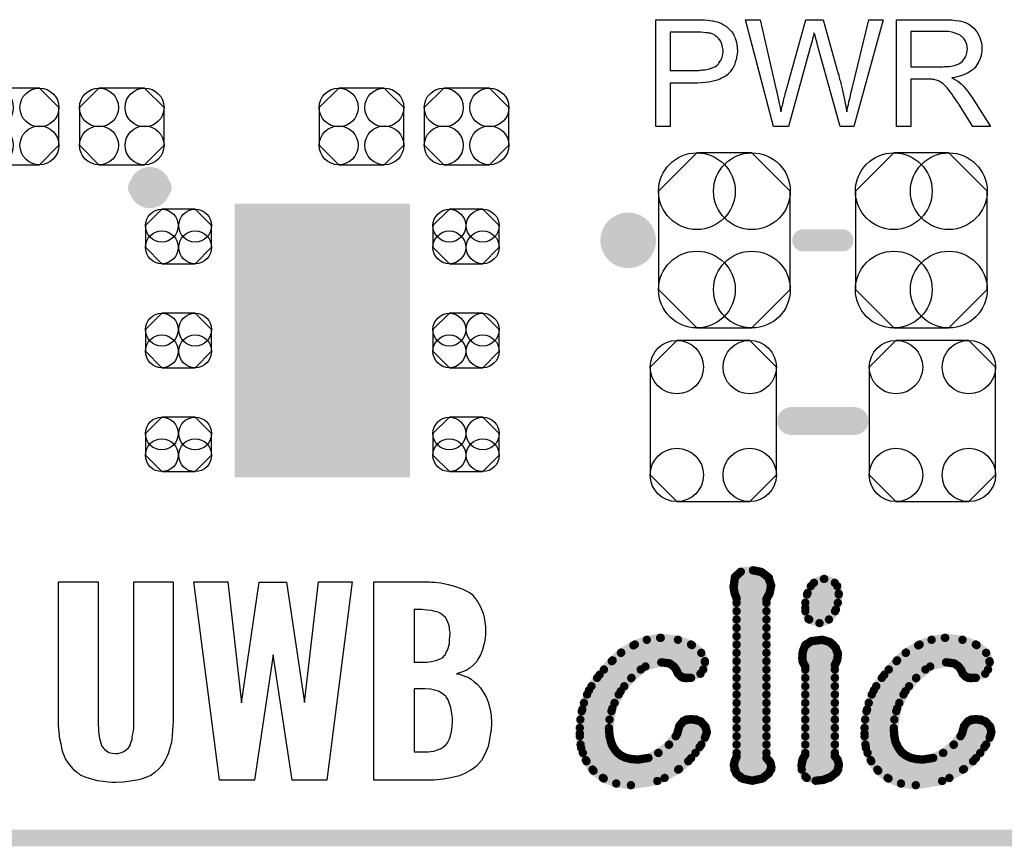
# Model space of a CAD drawing. Extents: x -0.07 to 0.95, y -0.15 to 2.1.
# Tile 3 of 14: x 0.34 to 0.7, y -0.15 to 0.14. Entities that reach past the tile are written whole.
import ezdxf

# ---------------------------------------------------------------- set-up
doc = ezdxf.new("R2010")
doc.units = 0
doc.layers.get('0').update_dxf_attribs({"linetype": 'CONTINUOUS'})
for name, color, linetype in [('gko', 6, 'CONTINUOUS'), ('gto', 2, 'CONTINUOUS'), ('gts', 1, 'CONTINUOUS')]:
    doc.layers.add(name, color=color, linetype=linetype)

# ---------------------------------------------------------------- blocks, each defined once
blk = doc.blocks.new('D128')
at = {"const_width": 0.00395}
blk.add_lwpolyline([(-0.001975, 0, 1), (0.001975, 0, 1)], format="xyb", close=True, dxfattribs=at)
blk = doc.blocks.new('D12')
at = {"const_width": 0.005}
blk.add_lwpolyline([(-0.0025, 0, 1), (0.0025, 0, 1)], format="xyb", close=True, dxfattribs=at)
blk = doc.blocks.new('D13')
at = {"const_width": 0.004}
blk.add_lwpolyline([(-0.002, 0, 1), (0.002, 0, 1)], format="xyb", close=True, dxfattribs=at)
blk = doc.blocks.new('D15')
at = {"const_width": 0.0015}
blk.add_lwpolyline([(-0.00075, 0, 1), (0.00075, 0, 1)], format="xyb", close=True, dxfattribs=at)
blk = doc.blocks.new('D174')
blk.add_lwpolyline([(0.0237, -0.0177), (0.0237, 0.0177), (0.0099, 0.0315), (-0.0099, 0.0315), (-0.0237, 0.0177), (-0.0237, -0.0177), (-0.0099, -0.0315), (0.0099, -0.0315)], close=True)
for centre in [(-0.0099, 0.0177), (0.0099, 0.0177), (-0.0099, -0.0177), (0.0099, -0.0177)]:
    blk.add_circle(centre, 0.0138)
blk = doc.blocks.new('D139')
blk.add_lwpolyline([(-0.0152, 0.0068), (-0.0152, -0.0068), (-0.0082, -0.0138), (0.0082, -0.0138), (0.0152, -0.0068), (0.0152, 0.0068), (0.0082, 0.0138), (-0.0082, 0.0138)], close=True)
for centre in [(-0.0082, 0.0068), (0.0082, 0.0068), (-0.0082, -0.0068), (0.0082, -0.0068)]:
    blk.add_circle(centre, 0.007)
blk = doc.blocks.new('D177')
blk.add_lwpolyline([(0.0227, -0.0194), (0.0227, 0.0194), (0.0131, 0.029), (-0.0131, 0.029), (-0.0227, 0.0194), (-0.0227, -0.0194), (-0.0131, -0.029), (0.0131, -0.029)], close=True)
for centre in [(-0.0131, 0.0194), (0.0131, 0.0194), (-0.0131, -0.0194), (0.0131, -0.0194)]:
    blk.add_circle(centre, 0.0096)
blk = doc.blocks.new('D179')
blk.add_lwpolyline([(-0.006, -0.0098), (0.006, -0.0098), (0.0119, -0.0039), (0.0119, 0.0039), (0.006, 0.0098), (-0.006, 0.0098), (-0.0119, 0.0039), (-0.0119, -0.0039)], close=True)
for centre in [(-0.006, 0.0039), (0.006, 0.0039), (-0.006, -0.0039), (0.006, -0.0039)]:
    blk.add_circle(centre, 0.0059)
blk = doc.blocks.new('D167')
at = {"const_width": 0.0984}
blk.add_lwpolyline([(-0.0315, 0), (0.0315, 0)], dxfattribs=at)

msp = doc.modelspace()

# ---------------------------------------------------------------- linework, layer by layer
at = {"layer": 'gko', "color": 6, "const_width": 0.006}
msp.add_lwpolyline([(-0.05, -0.15), (0.85, -0.15)], dxfattribs=at)
at = {"layer": 'gto', "color": 2}
for points in [[(0.5866, 0.1444), (0.5875, 0.1443), (0.5885, 0.1442), (0.5895, 0.1441), (0.5903, 0.144), (0.5904, 0.144), (0.5908, 0.1439), (0.5913, 0.1438), (0.592, 0.1436), (0.5927, 0.1434), (0.5935, 0.143), (0.5943, 0.1426), (0.595, 0.1422), (0.5951, 0.1421), (0.5954, 0.142), (0.5957, 0.1416), (0.5961, 0.1412), (0.5966, 0.1407), (0.5971, 0.1401), (0.5977, 0.1394), (0.5981, 0.1385), (0.5982, 0.1384), (0.5983, 0.1381), (0.5985, 0.1376), (0.5987, 0.137), (0.5989, 0.1362), (0.5991, 0.1353), (0.5992, 0.1343), (0.5993, 0.1332), (0.5993, 0.1332), (0.5993, 0.133), (0.5993, 0.1328), (0.5992, 0.1324), (0.5992, 0.132), (0.5991, 0.1315), (0.599, 0.131), (0.5989, 0.1304), (0.5985, 0.1291), (0.5983, 0.1284), (0.598, 0.1277), (0.5976, 0.127), (0.5972, 0.1263), (0.5967, 0.1256), (0.5961, 0.125), (0.5961, 0.1249), (0.596, 0.1248), (0.5958, 0.1246), (0.5955, 0.1245), (0.5952, 0.1242), (0.5948, 0.1239), (0.5942, 0.1236), (0.5936, 0.1233), (0.5929, 0.123), (0.592, 0.1226), (0.5911, 0.1224), (0.5901, 0.1221), (0.589, 0.1219), (0.5878, 0.1218), (0.5864, 0.1217), (0.5849, 0.1216), (0.5751, 0.1216), (0.5751, 0.106), (0.57, 0.106), (0.57, 0.1444), (0.5858, 0.1444), (0.5866, 0.1444)], [(0.6412, 0.106), (0.6362, 0.106), (0.6281, 0.1352), (0.6281, 0.1353), (0.6281, 0.1354), (0.628, 0.1356), (0.6279, 0.1359), (0.6278, 0.1365), (0.6276, 0.1372), (0.6274, 0.138), (0.6272, 0.1387), (0.627, 0.1393), (0.6269, 0.1396), (0.6269, 0.1397), (0.6269, 0.1397), (0.6268, 0.1396), (0.6268, 0.1393), (0.6267, 0.1388), (0.6265, 0.1382), (0.6263, 0.1375), (0.6261, 0.1367), (0.6259, 0.136), (0.6257, 0.1352), (0.6176, 0.106), (0.6123, 0.106), (0.6022, 0.1444), (0.6075, 0.1444), (0.6132, 0.1192), (0.6132, 0.1192), (0.6133, 0.119), (0.6133, 0.1188), (0.6134, 0.1185), (0.6135, 0.1182), (0.6136, 0.1178), (0.6137, 0.1173), (0.6138, 0.1167), (0.6141, 0.1155), (0.6143, 0.1142), (0.6146, 0.1128), (0.6149, 0.1113), (0.6149, 0.1114), (0.615, 0.1116), (0.6151, 0.1119), (0.6151, 0.1123), (0.6152, 0.1128), (0.6154, 0.1133), (0.6157, 0.1145), (0.616, 0.1158), (0.6161, 0.1164), (0.6163, 0.1169), (0.6164, 0.1174), (0.6165, 0.1179), (0.6166, 0.1182), (0.6167, 0.1184), (0.6239, 0.1444), (0.6301, 0.1444), (0.6355, 0.1249), (0.6355, 0.1249), (0.6357, 0.1246), (0.6358, 0.1242), (0.6359, 0.1237), (0.636, 0.123), (0.6363, 0.1223), (0.6365, 0.1215), (0.6367, 0.1205), (0.637, 0.1195), (0.6372, 0.1184), (0.6377, 0.1162), (0.6382, 0.1138), (0.6386, 0.1113), (0.6386, 0.1114), (0.6387, 0.1115), (0.6387, 0.1117), (0.6388, 0.112), (0.6388, 0.1123), (0.6389, 0.1127), (0.639, 0.1132), (0.6392, 0.1138), (0.6394, 0.115), (0.6398, 0.1164), (0.6401, 0.118), (0.6405, 0.1197), (0.6465, 0.1444), (0.6517, 0.1444), (0.6412, 0.106)], [(0.6748, 0.1444), (0.6753, 0.1444), (0.6764, 0.1443), (0.6777, 0.1441), (0.679, 0.144), (0.6802, 0.1437), (0.6808, 0.1435), (0.6813, 0.1434), (0.6814, 0.1434), (0.6814, 0.1433), (0.6818, 0.1431), (0.6823, 0.1429), (0.6829, 0.1425), (0.6836, 0.142), (0.6843, 0.1414), (0.6849, 0.1406), (0.6856, 0.1397), (0.6856, 0.1396), (0.6857, 0.1396), (0.6859, 0.1392), (0.6861, 0.1387), (0.6864, 0.138), (0.6867, 0.1371), (0.687, 0.1361), (0.6872, 0.1351), (0.6872, 0.1339), (0.6872, 0.1339), (0.6872, 0.1338), (0.6872, 0.1335), (0.6872, 0.1332), (0.6872, 0.1329), (0.6871, 0.1325), (0.6869, 0.1315), (0.6866, 0.1304), (0.6861, 0.1293), (0.6854, 0.1281), (0.685, 0.1275), (0.6846, 0.127), (0.6845, 0.1269), (0.6844, 0.1269), (0.6843, 0.1267), (0.6841, 0.1265), (0.6838, 0.1263), (0.6834, 0.1261), (0.683, 0.1258), (0.6826, 0.1255), (0.682, 0.1252), (0.6814, 0.1249), (0.6807, 0.1246), (0.68, 0.1243), (0.6792, 0.1241), (0.6783, 0.1238), (0.6774, 0.1236), (0.6764, 0.1235), (0.6765, 0.1234), (0.6767, 0.1233), (0.6771, 0.1231), (0.6775, 0.1229), (0.6785, 0.1223), (0.679, 0.1219), (0.6794, 0.1215), (0.6796, 0.1214), (0.6798, 0.1212), (0.6803, 0.1207), (0.6808, 0.1202), (0.6814, 0.1194), (0.6822, 0.1185), (0.6829, 0.1175), (0.6837, 0.1164), (0.6903, 0.106), (0.6839, 0.106), (0.6789, 0.114), (0.6789, 0.114), (0.6788, 0.1142), (0.6787, 0.1143), (0.6785, 0.1145), (0.6781, 0.1152), (0.6776, 0.1159), (0.677, 0.1168), (0.6764, 0.1177), (0.6758, 0.1185), (0.6752, 0.1193), (0.6752, 0.1193), (0.675, 0.1195), (0.6747, 0.1199), (0.6743, 0.1203), (0.6735, 0.1211), (0.6731, 0.1215), (0.6726, 0.1218), (0.6726, 0.1219), (0.6725, 0.1219), (0.6722, 0.122), (0.6719, 0.1222), (0.6716, 0.1224), (0.6712, 0.1225), (0.6703, 0.1228), (0.6702, 0.1228), (0.6701, 0.1229), (0.6699, 0.1229), (0.6696, 0.1229), (0.6692, 0.123), (0.6688, 0.123), (0.6682, 0.123), (0.6616, 0.123), (0.6616, 0.106), (0.6565, 0.106), (0.6565, 0.1444), (0.6743, 0.1444), (0.6748, 0.1444)], [(0.5861, 0.1399), (0.5751, 0.1399), (0.5751, 0.1261), (0.5854, 0.1261), (0.5858, 0.1262), (0.5862, 0.1262), (0.5867, 0.1263), (0.5877, 0.1264), (0.5889, 0.1266), (0.59, 0.1269), (0.5911, 0.1274), (0.5916, 0.1276), (0.592, 0.128), (0.5921, 0.1281), (0.5923, 0.1283), (0.5926, 0.1288), (0.593, 0.1293), (0.5934, 0.13), (0.5938, 0.1309), (0.594, 0.1319), (0.5941, 0.1331), (0.5941, 0.1331), (0.5941, 0.1332), (0.5941, 0.1335), (0.594, 0.134), (0.5939, 0.1345), (0.5938, 0.1351), (0.5936, 0.1359), (0.5933, 0.1365), (0.5929, 0.1372), (0.5928, 0.1372), (0.5926, 0.1375), (0.5924, 0.1377), (0.592, 0.1381), (0.5915, 0.1385), (0.591, 0.1389), (0.5904, 0.1392), (0.5896, 0.1395), (0.5896, 0.1395), (0.5894, 0.1395), (0.589, 0.1396), (0.5886, 0.1397), (0.5879, 0.1397), (0.5871, 0.1398), (0.5861, 0.1399)], [(0.6737, 0.1401), (0.6616, 0.1401), (0.6616, 0.1274), (0.6731, 0.1274), (0.6737, 0.1275), (0.6745, 0.1275), (0.6754, 0.1276), (0.6763, 0.1277), (0.6772, 0.1279), (0.6779, 0.1281), (0.6781, 0.1281), (0.6783, 0.1283), (0.6786, 0.1284), (0.6791, 0.1286), (0.6796, 0.129), (0.6801, 0.1294), (0.6806, 0.1299), (0.6809, 0.1304), (0.681, 0.1305), (0.6811, 0.1307), (0.6813, 0.131), (0.6815, 0.1315), (0.6817, 0.132), (0.6818, 0.1325), (0.6819, 0.1332), (0.682, 0.1339), (0.682, 0.1339), (0.682, 0.134), (0.6819, 0.1343), (0.6819, 0.1348), (0.6818, 0.1355), (0.6815, 0.1361), (0.6812, 0.1369), (0.6807, 0.1376), (0.68, 0.1384), (0.6799, 0.1384), (0.6796, 0.1386), (0.6792, 0.1389), (0.6784, 0.1392), (0.6776, 0.1396), (0.6765, 0.1399), (0.6752, 0.1401), (0.6737, 0.1401)], [(0.3964, -0.1067), (0.3964, -0.1068), (0.3964, -0.107), (0.3964, -0.1074), (0.3964, -0.1079), (0.3963, -0.1095), (0.3962, -0.1113), (0.396, -0.1133), (0.3958, -0.1156), (0.3952, -0.1176), (0.3946, -0.1197), (0.3945, -0.12), (0.3942, -0.1206), (0.3938, -0.1215), (0.3931, -0.1226), (0.3923, -0.1239), (0.3912, -0.1251), (0.3898, -0.1264), (0.3883, -0.1275), (0.3881, -0.1276), (0.3874, -0.1279), (0.3865, -0.1283), (0.3849, -0.1288), (0.3833, -0.1292), (0.381, -0.1296), (0.3785, -0.1299), (0.3758, -0.13), (0.3745, -0.13), (0.373, -0.1299), (0.3712, -0.1297), (0.3692, -0.1294), (0.3672, -0.1289), (0.3651, -0.1283), (0.3633, -0.1275), (0.3631, -0.1274), (0.3626, -0.1269), (0.3617, -0.1264), (0.3608, -0.1256), (0.3598, -0.1244), (0.3587, -0.1231), (0.3577, -0.1215), (0.3569, -0.1197), (0.3568, -0.1195), (0.3566, -0.1188), (0.3563, -0.1176), (0.3561, -0.1161), (0.3556, -0.1143), (0.3554, -0.1121), (0.3552, -0.1095), (0.3551, -0.1067), (0.3551, -0.0578), (0.3694, -0.0578), (0.3694, -0.1088), (0.3694, -0.109), (0.3694, -0.1096), (0.3695, -0.1104), (0.3695, -0.1117), (0.3699, -0.1142), (0.3702, -0.1154), (0.3706, -0.1167), (0.3706, -0.1168), (0.3709, -0.1171), (0.3712, -0.1176), (0.3717, -0.1181), (0.3724, -0.1186), (0.3733, -0.1192), (0.3744, -0.1195), (0.3758, -0.1196), (0.3765, -0.1196), (0.377, -0.1195), (0.3778, -0.1192), (0.3787, -0.1189), (0.3795, -0.1183), (0.3803, -0.1176), (0.3809, -0.1167), (0.3809, -0.1165), (0.381, -0.1161), (0.3813, -0.1154), (0.3816, -0.1146), (0.3817, -0.1135), (0.382, -0.1121), (0.3822, -0.1106), (0.3822, -0.1088), (0.3822, -0.0578), (0.3964, -0.0578), (0.3964, -0.1067)], [(0.4516, -0.1292), (0.4392, -0.1292), (0.4323, -0.0841), (0.4256, -0.1292), (0.4131, -0.1292), (0.4038, -0.0578), (0.416, -0.0578), (0.421, -0.1014), (0.4273, -0.058), (0.4371, -0.058), (0.4436, -0.1013), (0.4486, -0.0578), (0.4607, -0.0578), (0.4516, -0.1292)], [(0.4893, -0.058), (0.4904, -0.058), (0.4926, -0.0582), (0.4953, -0.0588), (0.4979, -0.0595), (0.5005, -0.0605), (0.5029, -0.0617), (0.5032, -0.0618), (0.5039, -0.0624), (0.5047, -0.0635), (0.5058, -0.0649), (0.5069, -0.0668), (0.5078, -0.0692), (0.5082, -0.0707), (0.5085, -0.0723), (0.5087, -0.0739), (0.5087, -0.0757), (0.5087, -0.0759), (0.5087, -0.0763), (0.5087, -0.077), (0.5086, -0.0778), (0.5085, -0.0789), (0.5082, -0.08), (0.5075, -0.0827), (0.5069, -0.0841), (0.5062, -0.0853), (0.5054, -0.0866), (0.5043, -0.0878), (0.5032, -0.0888), (0.5018, -0.0897), (0.5001, -0.0904), (0.4983, -0.0909), (0.4985, -0.0909), (0.4989, -0.091), (0.4994, -0.0911), (0.5003, -0.0914), (0.5012, -0.0918), (0.5024, -0.0922), (0.5035, -0.0929), (0.5046, -0.0938), (0.5057, -0.0947), (0.5069, -0.096), (0.5079, -0.0975), (0.5089, -0.0992), (0.5097, -0.1011), (0.5103, -0.1033), (0.5107, -0.1058), (0.5108, -0.1088), (0.5108, -0.1089), (0.5108, -0.1092), (0.5108, -0.1097), (0.5107, -0.1104), (0.5107, -0.1113), (0.5105, -0.1122), (0.5101, -0.1146), (0.5096, -0.1171), (0.5086, -0.1196), (0.5072, -0.1221), (0.5054, -0.1242), (0.5051, -0.1244), (0.5044, -0.125), (0.5032, -0.1257), (0.5015, -0.1267), (0.4993, -0.1276), (0.4967, -0.1283), (0.4936, -0.1289), (0.49, -0.1292), (0.4686, -0.1292), (0.4686, -0.0578), (0.4885, -0.0578), (0.4893, -0.058)], [(0.4858, -0.0678), (0.4831, -0.0678), (0.4831, -0.0867), (0.4876, -0.0867), (0.4886, -0.0866), (0.4897, -0.0864), (0.4908, -0.0861), (0.4921, -0.0857), (0.4932, -0.0852), (0.494, -0.0843), (0.4942, -0.0842), (0.4943, -0.0839), (0.4946, -0.0832), (0.495, -0.0824), (0.4954, -0.0814), (0.4957, -0.08), (0.4958, -0.0785), (0.496, -0.0767), (0.496, -0.0764), (0.496, -0.0759), (0.4958, -0.075), (0.4957, -0.0741), (0.4954, -0.073), (0.4949, -0.0718), (0.4943, -0.0707), (0.4935, -0.0699), (0.4933, -0.0698), (0.4931, -0.0696), (0.4925, -0.0692), (0.4917, -0.0688), (0.4906, -0.0685), (0.4893, -0.0681), (0.4876, -0.068), (0.4858, -0.0678)], [(0.4869, -0.0964), (0.4831, -0.0964), (0.4831, -0.119), (0.4881, -0.119), (0.489, -0.1189), (0.4901, -0.1188), (0.4914, -0.1183), (0.4925, -0.1179), (0.4936, -0.1172), (0.4946, -0.1164), (0.4947, -0.1163), (0.495, -0.1158), (0.4953, -0.1153), (0.4957, -0.1143), (0.4961, -0.1132), (0.4965, -0.1117), (0.4967, -0.11), (0.4968, -0.1079), (0.4968, -0.1078), (0.4968, -0.1077), (0.4968, -0.107), (0.4967, -0.1058), (0.4965, -0.1046), (0.4962, -0.1031), (0.4958, -0.1017), (0.4953, -0.1003), (0.4946, -0.0992), (0.4944, -0.099), (0.4942, -0.0988), (0.4936, -0.0984), (0.4928, -0.0978), (0.4918, -0.0972), (0.4904, -0.0968), (0.4889, -0.0965), (0.4869, -0.0964)]]:
    msp.add_lwpolyline(points, dxfattribs=at)
for points, const_width in [([(0.3919, 0.084, 1), (0.3841, 0.084)], 0.007), ([(0.3841, 0.084, 1), (0.3919, 0.084)], 0.007), ([(0.565, 0.065, 1), (0.555, 0.065)], 0.01), ([(0.555, 0.065, 1), (0.565, 0.065)], 0.01)]:
    msp.add_lwpolyline(points, format="xyb", dxfattribs=dict(at, const_width=const_width))
for points, const_width in [([(0.3841, 0.084), (0.3841, 0.084)], 0.007), ([(0.3919, 0.084), (0.3919, 0.084)], 0.007), ([(0.3919, 0.084), (0.3919, 0.084)], 0.007), ([(0.555, 0.065), (0.555, 0.065)], 0.01), ([(0.565, 0.065), (0.565, 0.065)], 0.01), ([(0.565, 0.065), (0.565, 0.065)], 0.01), ([(0.623, 0.065), (0.637, 0.065)], 0.008), ([(0.6186, 0), (0.6414, 0)], 0.01), ([(0.5984, -0.0561), (0.6005, -0.0542)], 0.003), ([(0.6005, -0.0542), (0.6049, -0.0537)], 0.003), ([(0.6049, -0.0537), (0.6079, -0.0543)], 0.003), ([(0.6079, -0.0543), (0.6104, -0.0562)], 0.003), ([(0.5979, -0.0599), (0.5984, -0.0561)], 0.003), ([(0.5983, -0.0564), (0.6106, -0.0564)], 0.003), ([(0.6104, -0.0562), (0.6114, -0.0591)], 0.003), ([(0.6268, -0.0582), (0.6304, -0.0568)], 0.003), ([(0.6304, -0.0568), (0.6305, -0.0568)], 0.003), ([(0.6305, -0.0568), (0.6343, -0.0582)], 0.003), ([(0.5979, -0.0594), (0.6114, -0.0594)], 0.003), ([(0.5979, -0.0599), (0.5983, -0.062)], 0.003), ([(0.6109, -0.0618), (0.6114, -0.0591)], 0.003), ([(0.6245, -0.0619), (0.6268, -0.0582)], 0.003), ([(0.6257, -0.0594), (0.6352, -0.0594)], 0.003), ([(0.6343, -0.0582), (0.6357, -0.0621)], 0.003), ([(0.5983, -0.062), (0.599, -0.0638)], 0.003), ([(0.5984, -0.0624), (0.6107, -0.0624)], 0.003), ([(0.599, -0.1208), (0.599, -0.0638)], 0.003), ([(0.6097, -0.0641), (0.6109, -0.0618)], 0.003), ([(0.6097, -0.1212), (0.6097, -0.0641)], 0.003), ([(0.6237, -0.0672), (0.6245, -0.0619)], 0.003), ([(0.6243, -0.0624), (0.6357, -0.0624)], 0.003), ([(0.6347, -0.0678), (0.6357, -0.0621)], 0.003), ([(0.599, -0.0654), (0.6097, -0.0654)], 0.003), ([(0.599, -0.0684), (0.6097, -0.0684)], 0.003), ([(0.6237, -0.0654), (0.6354, -0.0654)], 0.003), ([(0.6237, -0.0672), (0.6248, -0.0712)], 0.003), ([(0.6237, -0.0684), (0.6344, -0.0684)], 0.003), ([(0.6322, -0.0714), (0.6347, -0.0678)], 0.003), ([(0.599, -0.0714), (0.6097, -0.0714)], 0.003), ([(0.6248, -0.0712), (0.6288, -0.0727)], 0.003), ([(0.6251, -0.0714), (0.6322, -0.0714)], 0.003), ([(0.6288, -0.0727), (0.6322, -0.0714)], 0.003), ([(0.599, -0.0744), (0.6097, -0.0744)], 0.003), ([(0.5619, -0.0807), (0.5667, -0.0787)], 0.003), ([(0.5667, -0.0787), (0.5715, -0.078)], 0.003), ([(0.5715, -0.078), (0.5717, -0.078)], 0.003), ([(0.5717, -0.078), (0.5779, -0.0787)], 0.003), ([(0.5779, -0.0787), (0.5829, -0.0806)], 0.003), ([(0.599, -0.0774), (0.6097, -0.0774)], 0.003), ([(0.6236, -0.0808), (0.6258, -0.0792)], 0.003), ([(0.6258, -0.0792), (0.6298, -0.0787)], 0.003), ([(0.6298, -0.0787), (0.6325, -0.0795)], 0.003), ([(0.6643, -0.0807), (0.6691, -0.0787)], 0.003), ([(0.6691, -0.0787), (0.6739, -0.078)], 0.003), ([(0.6739, -0.078), (0.674, -0.078)], 0.003), ([(0.674, -0.078), (0.6802, -0.0787)], 0.003), ([(0.6802, -0.0787), (0.6853, -0.0806)], 0.003), ([(0.5575, -0.0833), (0.5619, -0.0807)], 0.003), ([(0.5624, -0.0804), (0.5826, -0.0804)], 0.003), ([(0.5829, -0.0806), (0.5863, -0.0834)], 0.003), ([(0.599, -0.0804), (0.6097, -0.0804)], 0.003), ([(0.6226, -0.0853), (0.6228, -0.0829)], 0.003), ([(0.6228, -0.0829), (0.6236, -0.0808)], 0.003), ([(0.6239, -0.0804), (0.6336, -0.0804)], 0.003), ([(0.6325, -0.0795), (0.6346, -0.0815)], 0.003), ([(0.6346, -0.0815), (0.6354, -0.0839)], 0.003), ([(0.6599, -0.0833), (0.6643, -0.0807)], 0.003), ([(0.6648, -0.0804), (0.685, -0.0804)], 0.003), ([(0.6853, -0.0806), (0.6887, -0.0834)], 0.003), ([(0.5497, -0.0913), (0.5544, -0.0861)], 0.003), ([(0.5541, -0.0864), (0.5876, -0.0864)], 0.003), ([(0.5544, -0.0861), (0.5575, -0.0833)], 0.003), ([(0.5574, -0.0834), (0.5863, -0.0834)], 0.003), ([(0.5863, -0.0834), (0.5876, -0.0868)], 0.003), ([(0.599, -0.0834), (0.6097, -0.0834)], 0.003), ([(0.599, -0.0864), (0.6097, -0.0864)], 0.003), ([(0.6226, -0.0853), (0.6229, -0.0869)], 0.003), ([(0.6227, -0.0834), (0.6354, -0.0834)], 0.003), ([(0.6227, -0.0864), (0.635, -0.0864)], 0.003), ([(0.6347, -0.087), (0.6352, -0.0857)], 0.003), ([(0.6352, -0.0857), (0.6354, -0.084)], 0.003), ([(0.6354, -0.084), (0.6354, -0.0839)], 0.003), ([(0.6521, -0.0913), (0.6567, -0.0861)], 0.003), ([(0.6565, -0.0864), (0.6899, -0.0864)], 0.003), ([(0.6567, -0.0861), (0.6599, -0.0833)], 0.003), ([(0.6598, -0.0834), (0.6887, -0.0834)], 0.003), ([(0.6887, -0.0834), (0.69, -0.0868)], 0.003), ([(0.5513, -0.0894), (0.5645, -0.0894)], 0.003), ([(0.5611, -0.0925), (0.5662, -0.0883)], 0.003), ([(0.5662, -0.0883), (0.5719, -0.0868)], 0.003), ([(0.5719, -0.0868), (0.5749, -0.0872)], 0.003), ([(0.5749, -0.0872), (0.5764, -0.0883)], 0.003), ([(0.5764, -0.0883), (0.5773, -0.0895)], 0.003), ([(0.5772, -0.0894), (0.587, -0.0894)], 0.003), ([(0.5773, -0.0895), (0.5779, -0.0909)], 0.003), ([(0.586, -0.0909), (0.5876, -0.0868)], 0.003), ([(0.599, -0.0894), (0.6097, -0.0894)], 0.003), ([(0.6229, -0.0869), (0.6237, -0.0883)], 0.003), ([(0.6237, -0.1201), (0.6237, -0.0883)], 0.003), ([(0.6237, -0.0894), (0.6343, -0.0894)], 0.003), ([(0.6343, -0.0878), (0.6347, -0.087)], 0.003), ([(0.6343, -0.1206), (0.6343, -0.0878)], 0.003), ([(0.6537, -0.0894), (0.6669, -0.0894)], 0.003), ([(0.6635, -0.0925), (0.6686, -0.0883)], 0.003), ([(0.6686, -0.0883), (0.6743, -0.0868)], 0.003), ([(0.6743, -0.0868), (0.6773, -0.0872)], 0.003), ([(0.6773, -0.0872), (0.6788, -0.0883)], 0.003), ([(0.6788, -0.0883), (0.6797, -0.0895)], 0.003), ([(0.6796, -0.0894), (0.6894, -0.0894)], 0.003), ([(0.6797, -0.0895), (0.6803, -0.0909)], 0.003), ([(0.6884, -0.0909), (0.69, -0.0868)], 0.003), ([(0.5459, -0.0969), (0.5497, -0.0913)], 0.003), ([(0.5488, -0.0924), (0.5612, -0.0924)], 0.003), ([(0.5573, -0.0972), (0.5611, -0.0925)], 0.003), ([(0.5779, -0.0909), (0.579, -0.092)], 0.003), ([(0.579, -0.092), (0.5809, -0.0925)], 0.003), ([(0.5798, -0.0924), (0.5826, -0.0924)], 0.003), ([(0.5809, -0.0925), (0.586, -0.0909)], 0.003), ([(0.599, -0.0924), (0.6097, -0.0924)], 0.003), ([(0.6237, -0.0924), (0.6343, -0.0924)], 0.003), ([(0.6483, -0.0969), (0.6521, -0.0913)], 0.003), ([(0.6512, -0.0924), (0.6636, -0.0924)], 0.003), ([(0.6597, -0.0972), (0.6635, -0.0925)], 0.003), ([(0.6803, -0.0909), (0.6814, -0.092)], 0.003), ([(0.6814, -0.092), (0.6833, -0.0925)], 0.003), ([(0.6822, -0.0924), (0.685, -0.0924)], 0.003), ([(0.6833, -0.0925), (0.6884, -0.0909)], 0.003), ([(0.5435, -0.1038), (0.5459, -0.0969)], 0.003), ([(0.5468, -0.0954), (0.5586, -0.0954)], 0.003), ([(0.599, -0.0954), (0.6097, -0.0954)], 0.003), ([(0.6237, -0.0954), (0.6343, -0.0954)], 0.003), ([(0.6459, -0.1038), (0.6483, -0.0969)], 0.003), ([(0.6492, -0.0954), (0.661, -0.0954)], 0.003), ([(0.5452, -0.0984), (0.5566, -0.0984)], 0.003), ([(0.5543, -0.1034), (0.5573, -0.0972)], 0.003), ([(0.599, -0.0984), (0.6097, -0.0984)], 0.003), ([(0.6237, -0.0984), (0.6343, -0.0984)], 0.003), ([(0.6476, -0.0984), (0.659, -0.0984)], 0.003), ([(0.6567, -0.1034), (0.6597, -0.0972)], 0.003), ([(0.5426, -0.1124), (0.5435, -0.1038)], 0.003), ([(0.5441, -0.1014), (0.5551, -0.1014)], 0.003), ([(0.5531, -0.1107), (0.5543, -0.1034)], 0.003), ([(0.599, -0.1014), (0.6097, -0.1014)], 0.003), ([(0.6237, -0.1014), (0.6343, -0.1014)], 0.003), ([(0.645, -0.1124), (0.6459, -0.1038)], 0.003), ([(0.6465, -0.1014), (0.6575, -0.1014)], 0.003), ([(0.6555, -0.1107), (0.6567, -0.1034)], 0.003), ([(0.5428, -0.1074), (0.5533, -0.1074)], 0.003), ([(0.5433, -0.1044), (0.554, -0.1044)], 0.003), ([(0.5799, -0.1079), (0.5826, -0.1072)], 0.003), ([(0.5809, -0.1074), (0.5845, -0.1074)], 0.003), ([(0.5826, -0.1072), (0.586, -0.108)], 0.003), ([(0.599, -0.1044), (0.6097, -0.1044)], 0.003), ([(0.599, -0.1074), (0.6097, -0.1074)], 0.003), ([(0.6237, -0.1044), (0.6343, -0.1044)], 0.003), ([(0.6237, -0.1074), (0.6343, -0.1074)], 0.003), ([(0.6452, -0.1074), (0.6557, -0.1074)], 0.003), ([(0.6457, -0.1044), (0.6564, -0.1044)], 0.003), ([(0.6823, -0.1079), (0.685, -0.1072)], 0.003), ([(0.6833, -0.1074), (0.6869, -0.1074)], 0.003), ([(0.685, -0.1072), (0.6884, -0.108)], 0.003), ([(0.5426, -0.1104), (0.5531, -0.1104)], 0.003), ([(0.5531, -0.1107), (0.5533, -0.1132)], 0.003), ([(0.5776, -0.1126), (0.5784, -0.1097)], 0.003), ([(0.5782, -0.1104), (0.5879, -0.1104)], 0.003), ([(0.5784, -0.1097), (0.5799, -0.1079)], 0.003), ([(0.586, -0.108), (0.5878, -0.11)], 0.003), ([(0.5878, -0.11), (0.5883, -0.112)], 0.003), ([(0.599, -0.1104), (0.6097, -0.1104)], 0.003), ([(0.6237, -0.1104), (0.6343, -0.1104)], 0.003), ([(0.645, -0.1104), (0.6555, -0.1104)], 0.003), ([(0.6555, -0.1107), (0.6557, -0.1132)], 0.003), ([(0.68, -0.1126), (0.6808, -0.1097)], 0.003), ([(0.6806, -0.1104), (0.6903, -0.1104)], 0.003), ([(0.6808, -0.1097), (0.6823, -0.1079)], 0.003), ([(0.6884, -0.108), (0.6902, -0.11)], 0.003), ([(0.6902, -0.11), (0.6906, -0.112)], 0.003), ([(0.5426, -0.1124), (0.5431, -0.1176)], 0.003), ([(0.5426, -0.1134), (0.5533, -0.1134)], 0.003), ([(0.5533, -0.1132), (0.5538, -0.1154)], 0.003), ([(0.5746, -0.1165), (0.5776, -0.1126)], 0.003), ([(0.5771, -0.1134), (0.5878, -0.1134)], 0.003), ([(0.5857, -0.1173), (0.5876, -0.1139)], 0.003), ([(0.5876, -0.1139), (0.5883, -0.112)], 0.003), ([(0.599, -0.1134), (0.6097, -0.1134)], 0.003), ([(0.6237, -0.1134), (0.6343, -0.1134)], 0.003), ([(0.645, -0.1124), (0.6455, -0.1176)], 0.003), ([(0.645, -0.1134), (0.6557, -0.1134)], 0.003), ([(0.6557, -0.1132), (0.6561, -0.1154)], 0.003), ([(0.677, -0.1165), (0.68, -0.1126)], 0.003), ([(0.6795, -0.1134), (0.6902, -0.1134)], 0.003), ([(0.6881, -0.1173), (0.69, -0.1139)], 0.003), ([(0.69, -0.1139), (0.6906, -0.112)], 0.003), ([(0.5429, -0.1164), (0.5541, -0.1164)], 0.003), ([(0.5431, -0.1176), (0.5448, -0.122)], 0.003), ([(0.5538, -0.1154), (0.5546, -0.1173)], 0.003), ([(0.5546, -0.1173), (0.5557, -0.1189)], 0.003), ([(0.5708, -0.1194), (0.5746, -0.1165)], 0.003), ([(0.5747, -0.1164), (0.5863, -0.1164)], 0.003), ([(0.5826, -0.1213), (0.5857, -0.1173)], 0.003), ([(0.599, -0.1164), (0.6097, -0.1164)], 0.003), ([(0.6237, -0.1164), (0.6343, -0.1164)], 0.003), ([(0.6453, -0.1164), (0.6565, -0.1164)], 0.003), ([(0.6455, -0.1176), (0.6472, -0.122)], 0.003), ([(0.6561, -0.1154), (0.657, -0.1173)], 0.003), ([(0.657, -0.1173), (0.6581, -0.1189)], 0.003), ([(0.6732, -0.1194), (0.677, -0.1165)], 0.003), ([(0.6771, -0.1164), (0.6887, -0.1164)], 0.003), ([(0.685, -0.1213), (0.6881, -0.1173)], 0.003), ([(0.5437, -0.1194), (0.5562, -0.1194)], 0.003), ([(0.5557, -0.1189), (0.5572, -0.1202)], 0.003), ([(0.5572, -0.1202), (0.559, -0.1211)], 0.003), ([(0.559, -0.1211), (0.5611, -0.1216)], 0.003), ([(0.5611, -0.1216), (0.5635, -0.1218)], 0.003), ([(0.5635, -0.1218), (0.5673, -0.1212)], 0.003), ([(0.5673, -0.1212), (0.5708, -0.1194)], 0.003), ([(0.5709, -0.1194), (0.5842, -0.1194)], 0.003), ([(0.5783, -0.1252), (0.5826, -0.1213)], 0.003), ([(0.5983, -0.1223), (0.599, -0.1208)], 0.003), ([(0.599, -0.1194), (0.6097, -0.1194)], 0.003), ([(0.6097, -0.1212), (0.6111, -0.1228)], 0.003), ([(0.6223, -0.124), (0.6228, -0.1215)], 0.003), ([(0.6228, -0.1215), (0.6237, -0.1201)], 0.003), ([(0.6237, -0.1194), (0.6343, -0.1194)], 0.003), ([(0.6343, -0.1206), (0.6353, -0.1218)], 0.003), ([(0.6353, -0.1218), (0.6358, -0.1238)], 0.003), ([(0.6461, -0.1194), (0.6586, -0.1194)], 0.003), ([(0.6581, -0.1189), (0.6596, -0.1202)], 0.003), ([(0.6596, -0.1202), (0.6614, -0.1211)], 0.003), ([(0.6614, -0.1211), (0.6635, -0.1216)], 0.003), ([(0.6635, -0.1216), (0.6659, -0.1218)], 0.003), ([(0.6659, -0.1218), (0.6697, -0.1212)], 0.003), ([(0.6697, -0.1212), (0.6732, -0.1194)], 0.003), ([(0.6733, -0.1194), (0.6866, -0.1194)], 0.003), ([(0.6807, -0.1252), (0.685, -0.1213)], 0.003), ([(0.5448, -0.122), (0.5475, -0.1258)], 0.003), ([(0.545, -0.1224), (0.5816, -0.1224)], 0.003), ([(0.5472, -0.1254), (0.578, -0.1254)], 0.003), ([(0.5705, -0.1295), (0.5783, -0.1252)], 0.003), ([(0.598, -0.1238), (0.5983, -0.1223)], 0.003), ([(0.598, -0.1238), (0.5989, -0.1269)], 0.003), ([(0.5982, -0.1254), (0.6114, -0.1254)], 0.003), ([(0.5983, -0.1224), (0.6108, -0.1224)], 0.003), ([(0.6106, -0.1267), (0.6115, -0.1246)], 0.003), ([(0.6111, -0.1228), (0.6115, -0.1246)], 0.003), ([(0.6223, -0.124), (0.6237, -0.1279)], 0.003), ([(0.6224, -0.1254), (0.6355, -0.1254)], 0.003), ([(0.6225, -0.1224), (0.6355, -0.1224)], 0.003), ([(0.635, -0.1263), (0.6358, -0.1238)], 0.003), ([(0.6472, -0.122), (0.6499, -0.1258)], 0.003), ([(0.6474, -0.1224), (0.684, -0.1224)], 0.003), ([(0.6496, -0.1254), (0.6804, -0.1254)], 0.003), ([(0.6729, -0.1295), (0.6807, -0.1252)], 0.003), ([(0.5475, -0.1258), (0.5512, -0.1286)], 0.003), ([(0.5509, -0.1284), (0.5731, -0.1284)], 0.003), ([(0.5512, -0.1286), (0.5557, -0.1304)], 0.003), ([(0.5989, -0.1269), (0.6013, -0.1287)], 0.003), ([(0.6006, -0.1284), (0.6086, -0.1284)], 0.003), ([(0.6013, -0.1287), (0.6046, -0.1294)], 0.003), ([(0.6046, -0.1294), (0.6082, -0.1286)], 0.003), ([(0.6082, -0.1286), (0.6106, -0.1267)], 0.003), ([(0.6237, -0.1279), (0.6274, -0.1294)], 0.003), ([(0.6242, -0.1284), (0.6323, -0.1284)], 0.003), ([(0.6302, -0.1291), (0.6329, -0.128)], 0.003), ([(0.6329, -0.128), (0.635, -0.1263)], 0.003), ([(0.6499, -0.1258), (0.6536, -0.1286)], 0.003), ([(0.6533, -0.1284), (0.6755, -0.1284)], 0.003), ([(0.6536, -0.1286), (0.6581, -0.1304)], 0.003), ([(0.5557, -0.1304), (0.561, -0.131)], 0.003), ([(0.561, -0.131), (0.5705, -0.1295)], 0.003), ([(0.6274, -0.1294), (0.6302, -0.1291)], 0.003), ([(0.6581, -0.1304), (0.6634, -0.131)], 0.003), ([(0.6634, -0.131), (0.6729, -0.1295)], 0.003)]:
    msp.add_lwpolyline(points, dxfattribs=dict(at, const_width=const_width))

# ---------------------------------------------------------------- block references
at = {"layer": 'gto'}
for name, p in [('D128', (0.3841, 0.084)), ('D128', (0.3841, 0.084)), ('D128', (0.3919, 0.084)), ('D128', (0.3919, 0.084)), ('D128', (0.3919, 0.084)), ('D128', (0.3919, 0.084)), ('D12', (0.555, 0.065)), ('D12', (0.555, 0.065)), ('D12', (0.565, 0.065)), ('D12', (0.565, 0.065)), ('D12', (0.565, 0.065)), ('D12', (0.565, 0.065)), ('D13', (0.623, 0.065)), ('D13', (0.637, 0.065)), ('D12', (0.6186, 0)), ('D12', (0.6414, 0)), ('D15', (0.6005, -0.0542)), ('D15', (0.6005, -0.0542)), ('D15', (0.6049, -0.0537)), ('D15', (0.6049, -0.0537)), ('D15', (0.6079, -0.0543)), ('D15', (0.6079, -0.0543)), ('D15', (0.5983, -0.0564)), ('D15', (0.5984, -0.0561)), ('D15', (0.5984, -0.0561)), ('D15', (0.6104, -0.0562)), ('D15', (0.6104, -0.0562)), ('D15', (0.6106, -0.0564)), ('D15', (0.6304, -0.0568)), ('D15', (0.6304, -0.0568)), ('D15', (0.6305, -0.0568)), ('D15', (0.6305, -0.0568)), ('D15', (0.5979, -0.0594)), ('D15', (0.5979, -0.0599)), ('D15', (0.5979, -0.0599)), ('D15', (0.6114, -0.0591)), ('D15', (0.6114, -0.0591)), ('D15', (0.6114, -0.0594)), ('D15', (0.6257, -0.0594)), ('D15', (0.6268, -0.0582)), ('D15', (0.6268, -0.0582)), ('D15', (0.6343, -0.0582)), ('D15', (0.6343, -0.0582)), ('D15', (0.6352, -0.0594)), ('D15', (0.5983, -0.062)), ('D15', (0.5984, -0.0624)), ('D15', (0.599, -0.0638)), ('D15', (0.599, -0.0638)), ('D15', (0.6097, -0.0641)), ('D15', (0.6107, -0.0624)), ('D15', (0.6109, -0.0618)), ('D15', (0.6243, -0.0624)), ('D15', (0.6245, -0.0619)), ('D15', (0.6245, -0.0619)), ('D15', (0.6357, -0.0621)), ('D15', (0.6357, -0.0621)), ('D15', (0.6357, -0.0624)), ('D15', (0.599, -0.0654)), ('D15', (0.599, -0.0684)), ('D15', (0.6097, -0.0654)), ('D15', (0.6097, -0.0684)), ('D15', (0.6237, -0.0654)), ('D15', (0.6237, -0.0672)), ('D15', (0.6237, -0.0672)), ('D15', (0.6237, -0.0684)), ('D15', (0.6344, -0.0684)), ('D15', (0.6347, -0.0678)), ('D15', (0.6354, -0.0654)), ('D15', (0.599, -0.0714)), ('D15', (0.6097, -0.0714)), ('D15', (0.6248, -0.0712)), ('D15', (0.6251, -0.0714)), ('D15', (0.6322, -0.0714)), ('D15', (0.6322, -0.0714)), ('D15', (0.599, -0.0744)), ('D15', (0.6097, -0.0744)), ('D15', (0.6288, -0.0727)), ('D15', (0.5667, -0.0787)), ('D15', (0.5667, -0.0787)), ('D15', (0.5715, -0.078)), ('D15', (0.5715, -0.078)), ('D15', (0.5717, -0.078)), ('D15', (0.5717, -0.078)), ('D15', (0.5779, -0.0787)), ('D15', (0.5779, -0.0787)), ('D15', (0.599, -0.0774)), ('D15', (0.6097, -0.0774)), ('D15', (0.6258, -0.0792)), ('D15', (0.6258, -0.0792)), ('D15', (0.6298, -0.0787)), ('D15', (0.6298, -0.0787)), ('D15', (0.6691, -0.0787)), ('D15', (0.6691, -0.0787)), ('D15', (0.6739, -0.078)), ('D15', (0.6739, -0.078)), ('D15', (0.674, -0.078)), ('D15', (0.674, -0.078)), ('D15', (0.6802, -0.0787)), ('D15', (0.6802, -0.0787)), ('D15', (0.5619, -0.0807)), ('D15', (0.5619, -0.0807)), ('D15', (0.5624, -0.0804)), ('D15', (0.5826, -0.0804)), ('D15', (0.5829, -0.0806)), ('D15', (0.5829, -0.0806)), ('D15', (0.599, -0.0804)), ('D15', (0.6097, -0.0804)), ('D15', (0.6228, -0.0829)), ('D15', (0.6228, -0.0829)), ('D15', (0.6236, -0.0808)), ('D15', (0.6236, -0.0808)), ('D15', (0.6239, -0.0804)), ('D15', (0.6325, -0.0795)), ('D15', (0.6325, -0.0795)), ('D15', (0.6336, -0.0804)), ('D15', (0.6346, -0.0815)), ('D15', (0.6346, -0.0815)), ('D15', (0.6643, -0.0807)), ('D15', (0.6643, -0.0807)), ('D15', (0.6648, -0.0804)), ('D15', (0.685, -0.0804)), ('D15', (0.6853, -0.0806)), ('D15', (0.6853, -0.0806)), ('D15', (0.5541, -0.0864)), ('D15', (0.5544, -0.0861)), ('D15', (0.5544, -0.0861)), ('D15', (0.5574, -0.0834)), ('D15', (0.5575, -0.0833)), ('D15', (0.5575, -0.0833)), ('D15', (0.5863, -0.0834)), ('D15', (0.5863, -0.0834)), ('D15', (0.5863, -0.0834)), ('D15', (0.5876, -0.0864)), ('D15', (0.599, -0.0834)), ('D15', (0.599, -0.0864)), ('D15', (0.6097, -0.0834)), ('D15', (0.6097, -0.0864)), ('D15', (0.6226, -0.0853)), ('D15', (0.6226, -0.0853)), ('D15', (0.6227, -0.0834)), ('D15', (0.6227, -0.0864)), ('D15', (0.635, -0.0864)), ('D15', (0.6352, -0.0857)), ('D15', (0.6354, -0.0834)), ('D15', (0.6354, -0.0839)), ('D15', (0.6354, -0.0839)), ('D15', (0.6354, -0.084)), ('D15', (0.6565, -0.0864)), ('D15', (0.6567, -0.0861)), ('D15', (0.6567, -0.0861)), ('D15', (0.6598, -0.0834)), ('D15', (0.6599, -0.0833)), ('D15', (0.6599, -0.0833)), ('D15', (0.6887, -0.0834)), ('D15', (0.6887, -0.0834)), ('D15', (0.6887, -0.0834)), ('D15', (0.6899, -0.0864)), ('D15', (0.5513, -0.0894)), ('D15', (0.5645, -0.0894)), ('D15', (0.5662, -0.0883)), ('D15', (0.5719, -0.0868)), ('D15', (0.5749, -0.0872)), ('D15', (0.5764, -0.0883)), ('D15', (0.5772, -0.0894)), ('D15', (0.5773, -0.0895)), ('D15', (0.587, -0.0894)), ('D15', (0.5876, -0.0868)), ('D15', (0.5876, -0.0868)), ('D15', (0.599, -0.0894)), ('D15', (0.6097, -0.0894)), ('D15', (0.6229, -0.0869)), ('D15', (0.6237, -0.0883)), ('D15', (0.6237, -0.0883)), ('D15', (0.6237, -0.0894)), ('D15', (0.6343, -0.0878)), ('D15', (0.6343, -0.0894)), ('D15', (0.6347, -0.087)), ('D15', (0.6537, -0.0894)), ('D15', (0.6669, -0.0894)), ('D15', (0.6686, -0.0883)), ('D15', (0.6743, -0.0868)), ('D15', (0.6773, -0.0872)), ('D15', (0.6788, -0.0883)), ('D15', (0.6796, -0.0894)), ('D15', (0.6797, -0.0895)), ('D15', (0.6894, -0.0894)), ('D15', (0.69, -0.0868)), ('D15', (0.69, -0.0868)), ('D15', (0.5488, -0.0924)), ('D15', (0.5497, -0.0913)), ('D15', (0.5497, -0.0913)), ('D15', (0.5611, -0.0925)), ('D15', (0.5612, -0.0924)), ('D15', (0.5779, -0.0909)), ('D15', (0.579, -0.092)), ('D15', (0.5798, -0.0924)), ('D15', (0.5809, -0.0925)), ('D15', (0.5826, -0.0924)), ('D15', (0.586, -0.0909)), ('D15', (0.599, -0.0924)), ('D15', (0.6097, -0.0924)), ('D15', (0.6237, -0.0924)), ('D15', (0.6343, -0.0924)), ('D15', (0.6512, -0.0924)), ('D15', (0.6521, -0.0913)), ('D15', (0.6521, -0.0913)), ('D15', (0.6635, -0.0925)), ('D15', (0.6636, -0.0924)), ('D15', (0.6803, -0.0909)), ('D15', (0.6814, -0.092)), ('D15', (0.6822, -0.0924)), ('D15', (0.6833, -0.0925)), ('D15', (0.685, -0.0924)), ('D15', (0.6884, -0.0909)), ('D15', (0.5459, -0.0969)), ('D15', (0.5459, -0.0969)), ('D15', (0.5468, -0.0954)), ('D15', (0.5586, -0.0954)), ('D15', (0.599, -0.0954)), ('D15', (0.6097, -0.0954)), ('D15', (0.6237, -0.0954)), ('D15', (0.6343, -0.0954)), ('D15', (0.6483, -0.0969)), ('D15', (0.6483, -0.0969)), ('D15', (0.6492, -0.0954)), ('D15', (0.661, -0.0954)), ('D15', (0.5452, -0.0984)), ('D15', (0.5566, -0.0984)), ('D15', (0.5573, -0.0972)), ('D15', (0.599, -0.0984)), ('D15', (0.6097, -0.0984)), ('D15', (0.6237, -0.0984)), ('D15', (0.6343, -0.0984)), ('D15', (0.6476, -0.0984)), ('D15', (0.659, -0.0984)), ('D15', (0.6597, -0.0972)), ('D15', (0.5435, -0.1038)), ('D15', (0.5435, -0.1038)), ('D15', (0.5441, -0.1014)), ('D15', (0.5543, -0.1034)), ('D15', (0.5551, -0.1014)), ('D15', (0.599, -0.1014)), ('D15', (0.6097, -0.1014)), ('D15', (0.6237, -0.1014)), ('D15', (0.6343, -0.1014)), ('D15', (0.6459, -0.1038)), ('D15', (0.6459, -0.1038)), ('D15', (0.6465, -0.1014)), ('D15', (0.6567, -0.1034)), ('D15', (0.6575, -0.1014)), ('D15', (0.5428, -0.1074)), ('D15', (0.5433, -0.1044)), ('D15', (0.5533, -0.1074)), ('D15', (0.554, -0.1044)), ('D15', (0.5809, -0.1074)), ('D15', (0.5826, -0.1072)), ('D15', (0.5826, -0.1072)), ('D15', (0.5845, -0.1074)), ('D15', (0.599, -0.1044)), ('D15', (0.599, -0.1074)), ('D15', (0.6097, -0.1044)), ('D15', (0.6097, -0.1074)), ('D15', (0.6237, -0.1044)), ('D15', (0.6237, -0.1074)), ('D15', (0.6343, -0.1044)), ('D15', (0.6343, -0.1074)), ('D15', (0.6452, -0.1074)), ('D15', (0.6457, -0.1044)), ('D15', (0.6557, -0.1074)), ('D15', (0.6564, -0.1044)), ('D15', (0.6833, -0.1074)), ('D15', (0.685, -0.1072)), ('D15', (0.685, -0.1072)), ('D15', (0.6869, -0.1074)), ('D15', (0.5426, -0.1104)), ('D15', (0.5531, -0.1104)), ('D15', (0.5531, -0.1107)), ('D15', (0.5531, -0.1107)), ('D15', (0.5782, -0.1104)), ('D15', (0.5784, -0.1097)), ('D15', (0.5784, -0.1097)), ('D15', (0.5799, -0.1079)), ('D15', (0.5799, -0.1079)), ('D15', (0.586, -0.108)), ('D15', (0.586, -0.108)), ('D15', (0.5878, -0.11)), ('D15', (0.5878, -0.11)), ('D15', (0.5879, -0.1104)), ('D15', (0.599, -0.1104)), ('D15', (0.6097, -0.1104)), ('D15', (0.6237, -0.1104)), ('D15', (0.6343, -0.1104)), ('D15', (0.645, -0.1104)), ('D15', (0.6555, -0.1104)), ('D15', (0.6555, -0.1107)), ('D15', (0.6555, -0.1107)), ('D15', (0.6806, -0.1104)), ('D15', (0.6808, -0.1097)), ('D15', (0.6808, -0.1097)), ('D15', (0.6823, -0.1079)), ('D15', (0.6823, -0.1079)), ('D15', (0.6884, -0.108)), ('D15', (0.6884, -0.108)), ('D15', (0.6902, -0.11)), ('D15', (0.6902, -0.11)), ('D15', (0.6903, -0.1104)), ('D15', (0.5426, -0.1124)), ('D15', (0.5426, -0.1124)), ('D15', (0.5426, -0.1134)), ('D15', (0.5533, -0.1132)), ('D15', (0.5533, -0.1132)), ('D15', (0.5533, -0.1134)), ('D15', (0.5771, -0.1134)), ('D15', (0.5776, -0.1126)), ('D15', (0.5776, -0.1126)), ('D15', (0.5876, -0.1139)), ('D15', (0.5878, -0.1134)), ('D15', (0.5883, -0.112)), ('D15', (0.5883, -0.112)), ('D15', (0.599, -0.1134)), ('D15', (0.6097, -0.1134)), ('D15', (0.6237, -0.1134)), ('D15', (0.6343, -0.1134)), ('D15', (0.645, -0.1124)), ('D15', (0.645, -0.1124)), ('D15', (0.645, -0.1134)), ('D15', (0.6557, -0.1132)), ('D15', (0.6557, -0.1132)), ('D15', (0.6557, -0.1134)), ('D15', (0.6795, -0.1134)), ('D15', (0.68, -0.1126)), ('D15', (0.68, -0.1126)), ('D15', (0.69, -0.1139)), ('D15', (0.6902, -0.1134)), ('D15', (0.6906, -0.112)), ('D15', (0.6906, -0.112)), ('D15', (0.5429, -0.1164)), ('D15', (0.5431, -0.1176)), ('D15', (0.5538, -0.1154)), ('D15', (0.5538, -0.1154)), ('D15', (0.5541, -0.1164)), ('D15', (0.5546, -0.1173)), ('D15', (0.5546, -0.1173)), ('D15', (0.5746, -0.1165)), ('D15', (0.5746, -0.1165)), ('D15', (0.5747, -0.1164)), ('D15', (0.5857, -0.1173)), ('D15', (0.5863, -0.1164)), ('D15', (0.599, -0.1164)), ('D15', (0.6097, -0.1164)), ('D15', (0.6237, -0.1164)), ('D15', (0.6343, -0.1164)), ('D15', (0.6453, -0.1164)), ('D15', (0.6455, -0.1176)), ('D15', (0.6561, -0.1154)), ('D15', (0.6561, -0.1154)), ('D15', (0.6565, -0.1164)), ('D15', (0.657, -0.1173)), ('D15', (0.657, -0.1173)), ('D15', (0.677, -0.1165)), ('D15', (0.677, -0.1165)), ('D15', (0.6771, -0.1164)), ('D15', (0.6881, -0.1173)), ('D15', (0.6887, -0.1164)), ('D15', (0.5437, -0.1194)), ('D15', (0.5557, -0.1189)), ('D15', (0.5557, -0.1189)), ('D15', (0.5562, -0.1194)), ('D15', (0.5572, -0.1202)), ('D15', (0.5572, -0.1202)), ('D15', (0.559, -0.1211)), ('D15', (0.559, -0.1211)), ('D15', (0.5611, -0.1216)), ('D15', (0.5611, -0.1216)), ('D15', (0.5635, -0.1218)), ('D15', (0.5635, -0.1218)), ('D15', (0.5673, -0.1212)), ('D15', (0.5673, -0.1212)), ('D15', (0.5708, -0.1194)), ('D15', (0.5708, -0.1194)), ('D15', (0.5709, -0.1194)), ('D15', (0.5826, -0.1213)), ('D15', (0.5842, -0.1194)), ('D15', (0.599, -0.1194)), ('D15', (0.599, -0.1208)), ('D15', (0.599, -0.1208)), ('D15', (0.6097, -0.1194)), ('D15', (0.6097, -0.1212)), ('D15', (0.6097, -0.1212)), ('D15', (0.6228, -0.1215)), ('D15', (0.6228, -0.1215)), ('D15', (0.6237, -0.1194)), ('D15', (0.6237, -0.1201)), ('D15', (0.6237, -0.1201)), ('D15', (0.6343, -0.1194)), ('D15', (0.6343, -0.1206)), ('D15', (0.6343, -0.1206)), ('D15', (0.6353, -0.1218)), ('D15', (0.6353, -0.1218)), ('D15', (0.6461, -0.1194)), ('D15', (0.6581, -0.1189)), ('D15', (0.6581, -0.1189)), ('D15', (0.6586, -0.1194)), ('D15', (0.6596, -0.1202)), ('D15', (0.6596, -0.1202)), ('D15', (0.6614, -0.1211)), ('D15', (0.6614, -0.1211)), ('D15', (0.6635, -0.1216)), ('D15', (0.6635, -0.1216)), ('D15', (0.6659, -0.1218)), ('D15', (0.6659, -0.1218)), ('D15', (0.6697, -0.1212)), ('D15', (0.6697, -0.1212)), ('D15', (0.6732, -0.1194)), ('D15', (0.6732, -0.1194)), ('D15', (0.6733, -0.1194)), ('D15', (0.685, -0.1213)), ('D15', (0.6866, -0.1194)), ('D15', (0.5448, -0.122)), ('D15', (0.545, -0.1224)), ('D15', (0.5472, -0.1254)), ('D15', (0.578, -0.1254)), ('D15', (0.5783, -0.1252)), ('D15', (0.5816, -0.1224)), ('D15', (0.598, -0.1238)), ('D15', (0.598, -0.1238)), ('D15', (0.5982, -0.1254)), ('D15', (0.5983, -0.1223)), ('D15', (0.5983, -0.1223)), ('D15', (0.5983, -0.1224)), ('D15', (0.6108, -0.1224)), ('D15', (0.6111, -0.1228)), ('D15', (0.6111, -0.1228)), ('D15', (0.6114, -0.1254)), ('D15', (0.6115, -0.1246)), ('D15', (0.6115, -0.1246)), ('D15', (0.6223, -0.124)), ('D15', (0.6223, -0.124)), ('D15', (0.6224, -0.1254)), ('D15', (0.6225, -0.1224)), ('D15', (0.6355, -0.1224)), ('D15', (0.6355, -0.1254)), ('D15', (0.6358, -0.1238)), ('D15', (0.6358, -0.1238)), ('D15', (0.6472, -0.122)), ('D15', (0.6474, -0.1224)), ('D15', (0.6496, -0.1254)), ('D15', (0.6804, -0.1254)), ('D15', (0.6807, -0.1252)), ('D15', (0.684, -0.1224)), ('D15', (0.5475, -0.1258)), ('D15', (0.5509, -0.1284)), ('D15', (0.5512, -0.1286)), ('D15', (0.5731, -0.1284)), ('D15', (0.5989, -0.1269)), ('D15', (0.6006, -0.1284)), ('D15', (0.6013, -0.1287)), ('D15', (0.6082, -0.1286)), ('D15', (0.6086, -0.1284)), ('D15', (0.6106, -0.1267)), ('D15', (0.6237, -0.1279)), ('D15', (0.6242, -0.1284)), ('D15', (0.6323, -0.1284)), ('D15', (0.6329, -0.128)), ('D15', (0.635, -0.1263)), ('D15', (0.6499, -0.1258)), ('D15', (0.6533, -0.1284)), ('D15', (0.6536, -0.1286)), ('D15', (0.6755, -0.1284)), ('D15', (0.5557, -0.1304)), ('D15', (0.561, -0.131)), ('D15', (0.5705, -0.1295)), ('D15', (0.6046, -0.1294)), ('D15', (0.6274, -0.1294)), ('D15', (0.6302, -0.1291)), ('D15', (0.6581, -0.1304)), ('D15', (0.6634, -0.131)), ('D15', (0.6729, -0.1295))]:
    msp.add_blockref(name, p, dxfattribs=at)
at = {"layer": 'gts'}
for name, p in [('D139', (0.3401, 0.106)), ('D139', (0.3779, 0.106)), ('D139', (0.4641, 0.106)), ('D139', (0.5019, 0.106)), ('D174', (0.5946, 0.065)), ('D174', (0.6654, 0.065)), ('D167', (0.45, 0.029)), ('D179', (0.3983, 0.0664)), ('D179', (0.5017, 0.0664)), ('D179', (0.3983, 0.029)), ('D179', (0.5017, 0.029)), ('D177', (0.5906, 0)), ('D177', (0.6694, 0)), ('D179', (0.3983, -0.0084)), ('D179', (0.5017, -0.0084))]:
    msp.add_blockref(name, p, dxfattribs=at)

doc.saveas('drawing.dxf')
